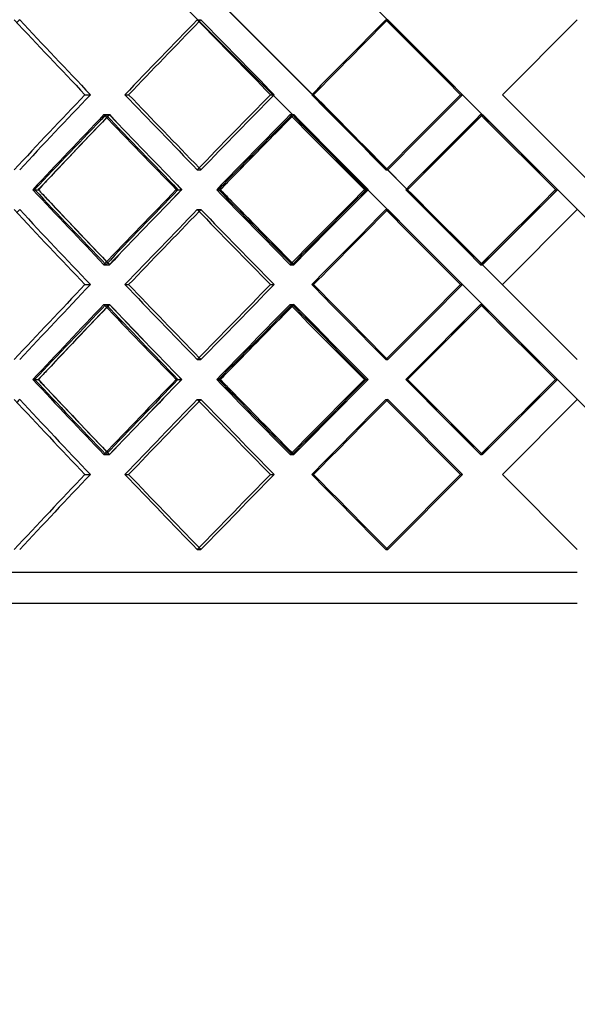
# Model space of a CAD drawing. Header units: millimetres. Extents: x -380 to 380, y -232 to 311.
# Tile 6 of 13: x -90 to 0, y -73 to 87. Entities that reach past the tile are written whole.
import ezdxf

# ---------------------------------------------------------------- set-up
doc = ezdxf.new("R2010")
doc.units = ezdxf.units.MM
doc.layers.add('HIDDEN', color=7, linetype='Continuous')
doc.layers.add('THICK', color=7, linetype='Continuous')

msp = doc.modelspace()

# ---------------------------------------------------------------- linework, layer by layer
at = {"layer": 'HIDDEN'}
for p, q in [((255, -199), (-255, 311)), ((-15.38, 47.08), (-255, 286.7)), ((255, -229.76), (-255, 280.24)), ((-61.62, 86.77), (-61.03, 86.77)), ((-61.62, 86.77), (-61.03, 86.77)), ((-31.04, 86.77), (-30.74, 86.77)), ((-31.04, 86.77), (-30.74, 86.77)), ((0, 86.77), (0, 86.77)), ((-79.85, 74.62), (-78.96, 74.62)), ((-79.85, 74.62), (-78.96, 74.62)), ((-73.35, 74.62), (-72.76, 74.62)), ((-49.76, 74.62), (-49.16, 74.62)), ((-49.76, 74.62), (-49.16, 74.62)), ((-43.07, 74.62), (-42.77, 74.62)), ((-18.94, 74.62), (-18.64, 74.62)), ((-18.94, 74.62), (-18.64, 74.62)), ((-12.15, 74.62), (-12.15, 74.62)), ((-12.15, 74.62), (-12.15, 74.62)), ((-76.76, 71.39), (-75.88, 71.39)), ((-76.45, 71.39), (-75.85, 71.39)), ((-46.58, 71.39), (-45.98, 71.39)), ((-46.25, 71.39), (-45.95, 71.39)), ((-15.71, 71.39), (-15.41, 71.39)), ((-15.55, 71.22), (-15.38, 71.39)), ((-15.38, 71.39), (-15.38, 71.39)), ((-61.62, 62.46), (-61.03, 62.46)), ((-61.62, 62.46), (-61.03, 62.46)), ((-31.04, 62.46), (-30.74, 62.46)), ((-31.04, 62.46), (-30.74, 62.46)), ((0, 62.46), (0, 62.46)), ((-27.54, 59.23), (-25.91, 60.85)), ((-88.01, 59.23), (-87.4, 59.23)), ((-65.04, 59.23), (-64.15, 59.23)), ((-64.76, 59.23), (-64.16, 59.23)), ((-58.19, 59.23), (-57.89, 59.23)), ((-34.54, 59.23), (-33.93, 59.23)), ((-34.24, 59.23), (-33.94, 59.23)), ((-25.91, 57.61), (-27.54, 59.23)), ((-27.54, 59.23), (-27.54, 59.23)), ((-3.23, 59.23), (-15.38, 47.08)), ((-3.53, 59.23), (-3.22, 59.23)), ((-3.23, 59.23), (-3.23, 59.23)), ((-61.62, 56), (-61.03, 56)), ((-61.62, 56), (-61.03, 56)), ((-31.04, 56), (-30.74, 56)), ((-31.04, 56), (-30.74, 56)), ((0, 56), (0, 56)), ((-76.76, 47.08), (-75.88, 47.08)), ((-76.45, 47.08), (-75.85, 47.08)), ((-46.58, 47.08), (-45.98, 47.08)), ((-46.25, 47.08), (-45.95, 47.08)), ((-15.71, 47.08), (-15.41, 47.08)), ((-15.38, 47.08), (-15.38, 47.08)), ((-79.85, 43.85), (-78.96, 43.85)), ((-79.85, 43.85), (-78.96, 43.85)), ((-73.35, 43.85), (-72.76, 43.85)), ((-49.76, 43.85), (-49.16, 43.85)), ((-49.76, 43.85), (-49.16, 43.85)), ((-43.07, 43.85), (-42.77, 43.85)), ((-18.94, 43.85), (-18.64, 43.85)), ((-18.94, 43.85), (-18.64, 43.85)), ((-12.15, 43.85), (-12.15, 43.85)), ((-12.15, 43.85), (-12.15, 43.85)), ((-76.76, 40.62), (-75.88, 40.62)), ((-76.45, 40.62), (-75.85, 40.62)), ((-46.58, 40.62), (-45.98, 40.62)), ((-46.25, 40.62), (-45.95, 40.62)), ((-15.71, 40.62), (-15.41, 40.62)), ((-15.55, 40.45), (-15.38, 40.62)), ((-15.38, 40.62), (-15.38, 40.62)), ((-61.62, 31.7), (-61.03, 31.7)), ((-61.62, 31.7), (-61.03, 31.7)), ((-31.04, 31.7), (-30.74, 31.7)), ((-31.04, 31.7), (-30.74, 31.7)), ((0, 31.7), (0, 31.7)), ((-27.54, 28.47), (-25.91, 30.09)), ((-88.01, 28.47), (-87.4, 28.47)), ((-65.04, 28.47), (-64.15, 28.47)), ((-64.76, 28.47), (-64.16, 28.47)), ((-58.19, 28.47), (-57.89, 28.47)), ((-34.54, 28.47), (-33.93, 28.47)), ((-34.24, 28.47), (-33.94, 28.47)), ((-25.91, 26.85), (-27.54, 28.47)), ((-27.54, 28.47), (-27.54, 28.47)), ((-3.23, 28.47), (-15.38, 16.31)), ((-3.53, 28.47), (-3.22, 28.47)), ((-3.23, 28.47), (-3.23, 28.47)), ((-61.62, 25.24), (-61.03, 25.24)), ((-61.62, 25.24), (-61.03, 25.24)), ((-31.04, 25.24), (-30.74, 25.24)), ((-31.04, 25.24), (-30.74, 25.24)), ((0, 25.24), (0, 25.24)), ((-76.76, 16.31), (-75.88, 16.31)), ((-76.45, 16.31), (-75.85, 16.31)), ((-46.58, 16.31), (-45.98, 16.31)), ((-46.25, 16.31), (-45.95, 16.31)), ((-15.71, 16.31), (-15.41, 16.31)), ((-15.38, 16.31), (-15.55, 16.48)), ((-15.38, 16.31), (-15.38, 16.31)), ((-79.85, 13.08), (-78.96, 13.08)), ((-79.85, 13.08), (-78.96, 13.08)), ((-73.35, 13.08), (-72.76, 13.08)), ((-49.76, 13.08), (-49.16, 13.08)), ((-49.76, 13.08), (-49.16, 13.08)), ((-43.07, 13.08), (-42.77, 13.08)), ((-18.94, 13.08), (-18.64, 13.08)), ((-18.94, 13.08), (-18.64, 13.08)), ((-12.15, 13.08), (-12.15, 13.08)), ((-12.15, 13.08), (-12.15, 13.08)), ((-61.62, 0.93), (-61.03, 0.93)), ((-61.62, 0.93), (-61.03, 0.93)), ((-31.04, 0.93), (-30.74, 0.93)), ((-31.04, 0.93), (-30.74, 0.93)), ((0, 0.93), (0, 0.93)), ((0, -2.8), (-255, -2.8))]:
    msp.add_line(p, q, dxfattribs=at)
for centre, major_axis, ratio, start_param, end_param in [((0, 86.77), (250.82, 250.82), 0.183257, 1.752042, 1.753901), ((0, 86.77), (250.82, -250.82), 0.183257, -1.752042, -1.704368), ((0, 86.77), (-250.82, 250.82), 0.183257, 1.389551, 1.437224), ((0, 86.77), (-255.62, -255.62), 0.121422, -1.449966, -1.402755), ((0, 86.77), (253.14, 253.14), 0.121422, 1.691627, 1.692835), ((0, 86.77), (253.14, -253.14), 0.121422, -1.691627, -1.643953), ((0, 86.77), (-253.14, 253.14), 0.121422, 1.449966, 1.49764), ((0, 86.77), (-257.03, -257.03), 0.060489, -1.510381, -1.463171), ((0, 86.77), (254.53, 254.53), 0.060489, 1.631212, 1.631807), ((0, 86.77), (254.53, -254.53), 0.060489, -1.631212, -1.583538), ((0, 86.77), (-254.53, 254.53), 0.060489, 1.510381, 1.558055), ((0, 62.46), (250.82, 250.82), 0.183257, 1.704368, 1.752042), ((0, 62.46), (-250.82, -250.82), 0.183257, -1.437224, -1.389551), ((0, 62.46), (-255.62, 255.62), 0.121422, 1.402755, 1.449966), ((0, 62.46), (253.14, 253.14), 0.121422, 1.643953, 1.691627), ((0, 62.46), (-253.14, -253.14), 0.121422, -1.49764, -1.449966), ((0, 62.46), (-257.03, 257.03), 0.060489, 1.463171, 1.510381), ((0, 62.46), (254.53, 254.53), 0.060489, 1.583538, 1.631212), ((0, 62.46), (-254.53, -254.53), 0.060489, -1.558055, -1.510381), ((0, 86.77), (-255.62, -255.62), 0.121422, -1.390189, -1.342827), ((0, 56), (-255.62, 255.62), 0.121422, 1.390189, 1.437417), ((0, 56), (250.82, 250.82), 0.183257, 1.691679, 1.693503), ((0, 86.77), (-253.14, -253.14), 0.121422, -1.389602, -1.387726), ((0, 86.77), (250.82, -250.82), 0.183257, -1.691679, -1.643849), ((0, 56), (-253.14, 253.14), 0.121422, 1.389602, 1.437294), ((0, 86.77), (-257.03, -257.03), 0.060489, -1.450604, -1.403242), ((0, 56), (253.14, 253.14), 0.121422, 1.631263, 1.632458), ((0, 86.77), (-254.53, -254.53), 0.060489, -1.450018, -1.448771), ((0, 56), (-257.03, 257.03), 0.060489, 1.450604, 1.497833), ((0, 86.77), (253.14, -253.14), 0.121422, -1.631263, -1.583433), ((0, 56), (-254.53, 254.53), 0.060489, 1.450018, 1.49771), ((0, 56), (254.53, 254.53), 0.060489, 1.570848, 1.571441), ((0, 86.77), (254.53, -254.53), 0.060489, -1.570848, -1.523018), ((0, 62.46), (253.14, -253.14), 0.121422, -1.692835, -1.691627), ((0, 62.46), (254.53, -254.53), 0.060489, -1.631807, -1.631212), ((0, 86.77), (-253.14, -253.14), 0.121422, -1.348165, -1.341772), ((0, 86.77), (-254.53, -254.53), 0.060489, -1.40858, -1.402188), ((0, 31.7), (-255.62, 255.62), 0.121422, 1.342827, 1.390189), ((0, 31.7), (-253.14, 253.14), 0.121422, 1.341772, 1.348165), ((0, 62.46), (-255.62, -255.62), 0.121422, -1.437417, -1.390189), ((0, 31.7), (250.82, 250.82), 0.183257, 1.643849, 1.691679), ((0, 62.46), (-253.14, -253.14), 0.121422, -1.437294, -1.389602), ((0, 31.7), (-257.03, 257.03), 0.060489, 1.403242, 1.450604), ((0, 31.7), (-254.53, 254.53), 0.060489, 1.402188, 1.40858), ((0, 62.46), (-257.03, -257.03), 0.060489, -1.497833, -1.450604), ((0, 31.7), (253.14, 253.14), 0.121422, 1.583433, 1.631263), ((0, 62.46), (-254.53, -254.53), 0.060489, -1.49771, -1.450018), ((0, 31.7), (254.53, 254.53), 0.060489, 1.523018, 1.570848), ((0, 56), (250.82, 250.82), 0.183257, 1.752042, 1.753901), ((0, 56), (250.82, -250.82), 0.183257, -1.752042, -1.704368), ((0, 56), (-250.82, 250.82), 0.183257, 1.389551, 1.437224), ((0, 56), (-255.62, -255.62), 0.121422, -1.449966, -1.402755), ((0, 56), (253.14, 253.14), 0.121422, 1.691627, 1.692835), ((0, 56), (253.14, -253.14), 0.121422, -1.691627, -1.643953), ((0, 56), (-253.14, 253.14), 0.121422, 1.449966, 1.49764), ((0, 56), (-257.03, -257.03), 0.060489, -1.510381, -1.463171), ((0, 56), (254.53, 254.53), 0.060489, 1.631212, 1.631807), ((0, 56), (254.53, -254.53), 0.060489, -1.631212, -1.583538), ((0, 56), (-254.53, 254.53), 0.060489, 1.510381, 1.558055), ((0, 62.46), (250.82, -250.82), 0.183257, -1.693503, -1.691679), ((0, 31.7), (-253.14, 253.14), 0.121422, 1.387726, 1.389602), ((0, 62.46), (253.14, -253.14), 0.121422, -1.632458, -1.631263), ((0, 31.7), (-254.53, 254.53), 0.060489, 1.448771, 1.450018), ((0, 62.46), (254.53, -254.53), 0.060489, -1.571441, -1.570848), ((0, 31.7), (250.82, 250.82), 0.183257, 1.704368, 1.752042), ((0, 31.7), (-250.82, -250.82), 0.183257, -1.437224, -1.389551), ((0, 31.7), (-255.62, 255.62), 0.121422, 1.402755, 1.449966), ((0, 31.7), (253.14, 253.14), 0.121422, 1.643953, 1.691627), ((0, 31.7), (-253.14, -253.14), 0.121422, -1.49764, -1.449966), ((0, 31.7), (-257.03, 257.03), 0.060489, 1.463171, 1.510381), ((0, 31.7), (254.53, 254.53), 0.060489, 1.583538, 1.631212), ((0, 31.7), (-254.53, -254.53), 0.060489, -1.558055, -1.510381), ((0, 56), (-255.62, -255.62), 0.121422, -1.390189, -1.342827), ((0, 25.24), (-255.62, 255.62), 0.121422, 1.390189, 1.437417), ((0, 25.24), (250.82, 250.82), 0.183257, 1.691679, 1.693503), ((0, 56), (-253.14, -253.14), 0.121422, -1.389602, -1.387726), ((0, 56), (250.82, -250.82), 0.183257, -1.691679, -1.643849), ((0, 25.24), (-253.14, 253.14), 0.121422, 1.389602, 1.437294), ((0, 56), (-257.03, -257.03), 0.060489, -1.450604, -1.403242), ((0, 25.24), (253.14, 253.14), 0.121422, 1.631263, 1.632458), ((0, 56), (-254.53, -254.53), 0.060489, -1.450018, -1.448771), ((0, 25.24), (-257.03, 257.03), 0.060489, 1.450604, 1.497833), ((0, 56), (253.14, -253.14), 0.121422, -1.631263, -1.583433), ((0, 25.24), (-254.53, 254.53), 0.060489, 1.450018, 1.49771), ((0, 25.24), (254.53, 254.53), 0.060489, 1.570848, 1.571441), ((0, 56), (254.53, -254.53), 0.060489, -1.570848, -1.523018), ((0, 31.7), (253.14, -253.14), 0.121422, -1.692835, -1.691627), ((0, 31.7), (254.53, -254.53), 0.060489, -1.631807, -1.631212), ((0, 56), (-253.14, -253.14), 0.121422, -1.348165, -1.341772), ((0, 56), (-254.53, -254.53), 0.060489, -1.40858, -1.402188), ((0, 0.93), (-255.62, 255.62), 0.121422, 1.342827, 1.390189), ((0, 0.93), (-253.14, 253.14), 0.121422, 1.341772, 1.348165), ((0, 31.7), (-255.62, -255.62), 0.121422, -1.437417, -1.390189), ((0, 0.93), (250.82, 250.82), 0.183257, 1.643849, 1.691679), ((0, 31.7), (-253.14, -253.14), 0.121422, -1.437294, -1.389602), ((0, 0.93), (-257.03, 257.03), 0.060489, 1.403242, 1.450604), ((0, 0.93), (-254.53, 254.53), 0.060489, 1.402188, 1.40858), ((0, 31.7), (-257.03, -257.03), 0.060489, -1.497833, -1.450604), ((0, 0.93), (253.14, 253.14), 0.121422, 1.583433, 1.631263), ((0, 31.7), (-254.53, -254.53), 0.060489, -1.49771, -1.450018), ((0, 0.93), (254.53, 254.53), 0.060489, 1.523018, 1.570848), ((0, 25.24), (250.82, 250.82), 0.183257, 1.752042, 1.753901), ((0, 25.24), (250.82, -250.82), 0.183257, -1.752042, -1.704368), ((0, 25.24), (-250.82, 250.82), 0.183257, 1.389551, 1.437224), ((0, 25.24), (-255.62, -255.62), 0.121422, -1.449966, -1.402755), ((0, 25.24), (253.14, 253.14), 0.121422, 1.691627, 1.692835), ((0, 25.24), (253.14, -253.14), 0.121422, -1.691627, -1.643953), ((0, 25.24), (-253.14, 253.14), 0.121422, 1.449966, 1.49764), ((0, 25.24), (-257.03, -257.03), 0.060489, -1.510381, -1.463171), ((0, 25.24), (254.53, 254.53), 0.060489, 1.631212, 1.631807), ((0, 25.24), (254.53, -254.53), 0.060489, -1.631212, -1.583538), ((0, 25.24), (-254.53, 254.53), 0.060489, 1.510381, 1.558055), ((0, 31.7), (250.82, -250.82), 0.183257, -1.693503, -1.691679), ((0, 0.93), (-253.14, 253.14), 0.121422, 1.387726, 1.389602), ((0, 31.7), (253.14, -253.14), 0.121422, -1.632458, -1.631263), ((0, 0.93), (-254.53, 254.53), 0.060489, 1.448771, 1.450018), ((0, 31.7), (254.53, -254.53), 0.060489, -1.571441, -1.570848), ((0, 0.93), (250.82, 250.82), 0.183257, 1.704368, 1.752042), ((0, 0.93), (-250.82, -250.82), 0.183257, -1.437224, -1.389551), ((0, 0.93), (-255.62, 255.62), 0.121422, 1.402755, 1.449966), ((0, 0.93), (253.14, 253.14), 0.121422, 1.643953, 1.691627), ((0, 0.93), (-253.14, -253.14), 0.121422, -1.49764, -1.449966), ((0, 0.93), (-257.03, 257.03), 0.060489, 1.463171, 1.510381), ((0, 0.93), (254.53, 254.53), 0.060489, 1.583538, 1.631212), ((0, 0.93), (-254.53, -254.53), 0.060489, -1.558055, -1.510381), ((0, 0.93), (253.14, -253.14), 0.121422, -1.692835, -1.691627), ((0, 0.93), (254.53, -254.53), 0.060489, -1.631807, -1.631212)]:
    msp.add_ellipse(centre, major_axis=major_axis, ratio=ratio, start_param=start_param, end_param=end_param, dxfattribs=at)
at = {"layer": 'THICK'}
for p, q in [((0, 31.7), (-257.5, 289.2)), ((257.5, -232.26), (-257.5, 282.74)), ((-12.15, 74.62), (0, 86.77)), ((-73.35, 74.62), (-72.76, 74.62)), ((-43.07, 74.62), (-42.77, 74.62)), ((257.5, -195.04), (-12.15, 74.62)), ((-25.91, 60.85), (-15.55, 71.22)), ((-88.28, 59.23), (-87.4, 59.23)), ((-58.48, 59.23), (-57.88, 59.23)), ((-27.83, 59.23), (-27.53, 59.23)), ((-15.55, 47.25), (-25.91, 57.61)), ((-12.15, 43.85), (0, 56)), ((-73.35, 43.85), (-72.76, 43.85)), ((-43.07, 43.85), (-42.77, 43.85)), ((-25.91, 30.09), (-15.55, 40.45)), ((-88.28, 28.47), (-87.4, 28.47)), ((-58.48, 28.47), (-57.88, 28.47)), ((-27.83, 28.47), (-27.53, 28.47)), ((-15.55, 16.48), (-25.91, 26.85)), ((-12.15, 13.08), (0, 25.24)), ((-73.35, 13.08), (-72.76, 13.08)), ((-43.07, 13.08), (-42.77, 13.08)), ((0, 0.93), (-12.15, 13.08)), ((0, -7.8), (-257.5, -7.8))]:
    msp.add_line(p, q, dxfattribs=at)
for centre, major_axis, ratio, start_param, end_param in [((0, 86.77), (253.28, -253.28), 0.183257, -1.752042, -1.704832), ((0, 86.77), (255.62, 255.62), 0.121422, 1.691627, 1.738837), ((0, 86.77), (253.14, 253.14), 0.121422, 1.692835, 1.739301), ((0, 86.77), (255.62, -255.62), 0.121422, -1.691627, -1.644416), ((0, 86.77), (257.03, 257.03), 0.060489, 1.631212, 1.678422), ((0, 86.77), (254.53, 254.53), 0.060489, 1.631807, 1.678885), ((0, 86.77), (257.03, -257.03), 0.060489, -1.631212, -1.584001), ((0, 62.46), (253.28, 253.28), 0.183257, 1.704832, 1.752042), ((0, 62.46), (255.62, -255.62), 0.121422, -1.738837, -1.691627), ((0, 62.46), (253.14, -253.14), 0.121422, -1.739301, -1.692835), ((0, 62.46), (255.62, 255.62), 0.121422, 1.644416, 1.691627), ((0, 62.46), (257.03, -257.03), 0.060489, -1.678422, -1.631212), ((0, 62.46), (254.53, -254.53), 0.060489, -1.678885, -1.631807), ((0, 62.46), (257.03, 257.03), 0.060489, 1.584001, 1.631212), ((0, 56), (253.28, 253.28), 0.183257, 1.692265, 1.739494), ((0, 56), (250.82, 250.82), 0.183257, 1.693503, 1.739371), ((0, 86.77), (-253.14, -253.14), 0.121422, -1.387726, -1.348165), ((0, 86.77), (253.28, -253.28), 0.183257, -1.692265, -1.644903), ((0, 56), (255.62, 255.62), 0.121422, 1.63185, 1.679078), ((0, 56), (253.14, 253.14), 0.121422, 1.632458, 1.678955), ((0, 86.77), (-254.53, -254.53), 0.060489, -1.448771, -1.40858), ((0, 86.77), (255.62, -255.62), 0.121422, -1.63185, -1.584488), ((0, 56), (257.03, 257.03), 0.060489, 1.571435, 1.618663), ((0, 56), (254.53, 254.53), 0.060489, 1.571441, 1.61854), ((0, 86.77), (257.03, -257.03), 0.060489, -1.571435, -1.524073), ((0, 62.46), (253.28, -253.28), 0.183257, -1.739494, -1.692265), ((0, 62.46), (250.82, -250.82), 0.183257, -1.739371, -1.693503), ((0, 31.7), (253.28, 253.28), 0.183257, 1.644903, 1.692265), ((0, 62.46), (255.62, -255.62), 0.121422, -1.679078, -1.63185), ((0, 62.46), (253.14, -253.14), 0.121422, -1.678955, -1.632458), ((0, 31.7), (255.62, 255.62), 0.121422, 1.584488, 1.63185), ((0, 62.46), (257.03, -257.03), 0.060489, -1.618663, -1.571435), ((0, 62.46), (254.53, -254.53), 0.060489, -1.61854, -1.571441), ((0, 31.7), (257.03, 257.03), 0.060489, 1.524073, 1.571435), ((0, 31.7), (-253.14, 253.14), 0.121422, 1.348165, 1.387726), ((0, 31.7), (-254.53, 254.53), 0.060489, 1.40858, 1.448771), ((0, 56), (253.28, -253.28), 0.183257, -1.752042, -1.704832), ((0, 56), (255.62, 255.62), 0.121422, 1.691627, 1.738837), ((0, 56), (255.62, -255.62), 0.121422, -1.691627, -1.644416), ((0, 56), (257.03, 257.03), 0.060489, 1.631212, 1.678422), ((0, 56), (254.53, 254.53), 0.060489, 1.631807, 1.678885), ((0, 56), (257.03, -257.03), 0.060489, -1.631212, -1.584001), ((0, 56), (253.14, 253.14), 0.121422, 1.692835, 1.739301), ((0, 31.7), (253.28, 253.28), 0.183257, 1.704832, 1.752042), ((0, 31.7), (255.62, -255.62), 0.121422, -1.738837, -1.691627), ((0, 31.7), (253.14, -253.14), 0.121422, -1.739301, -1.692835), ((0, 31.7), (255.62, 255.62), 0.121422, 1.644416, 1.691627), ((0, 31.7), (257.03, -257.03), 0.060489, -1.678422, -1.631212), ((0, 31.7), (254.53, -254.53), 0.060489, -1.678885, -1.631807), ((0, 31.7), (257.03, 257.03), 0.060489, 1.584001, 1.631212), ((0, 25.24), (253.28, 253.28), 0.183257, 1.692265, 1.739494), ((0, 25.24), (250.82, 250.82), 0.183257, 1.693503, 1.739371), ((0, 56), (-253.14, -253.14), 0.121422, -1.387726, -1.348165), ((0, 56), (253.28, -253.28), 0.183257, -1.692265, -1.644903), ((0, 25.24), (255.62, 255.62), 0.121422, 1.63185, 1.679078), ((0, 25.24), (253.14, 253.14), 0.121422, 1.632458, 1.678955), ((0, 56), (-254.53, -254.53), 0.060489, -1.448771, -1.40858), ((0, 56), (255.62, -255.62), 0.121422, -1.63185, -1.584488), ((0, 25.24), (257.03, 257.03), 0.060489, 1.571435, 1.618663), ((0, 25.24), (254.53, 254.53), 0.060489, 1.571441, 1.61854), ((0, 56), (257.03, -257.03), 0.060489, -1.571435, -1.524073), ((0, 31.7), (253.28, -253.28), 0.183257, -1.739494, -1.692265), ((0, 31.7), (250.82, -250.82), 0.183257, -1.739371, -1.693503), ((0, 0.93), (253.28, 253.28), 0.183257, 1.644903, 1.692265), ((0, 31.7), (255.62, -255.62), 0.121422, -1.679078, -1.63185), ((0, 31.7), (253.14, -253.14), 0.121422, -1.678955, -1.632458), ((0, 0.93), (255.62, 255.62), 0.121422, 1.584488, 1.63185), ((0, 31.7), (257.03, -257.03), 0.060489, -1.618663, -1.571435), ((0, 31.7), (254.53, -254.53), 0.060489, -1.61854, -1.571441), ((0, 0.93), (257.03, 257.03), 0.060489, 1.524073, 1.571435), ((0, 0.93), (-253.14, 253.14), 0.121422, 1.348165, 1.387726), ((0, 0.93), (-254.53, 254.53), 0.060489, 1.40858, 1.448771), ((0, 25.24), (253.28, -253.28), 0.183257, -1.752042, -1.704832), ((0, 25.24), (255.62, 255.62), 0.121422, 1.691627, 1.738837), ((0, 25.24), (253.14, 253.14), 0.121422, 1.692835, 1.739301), ((0, 25.24), (255.62, -255.62), 0.121422, -1.691627, -1.644416), ((0, 25.24), (257.03, 257.03), 0.060489, 1.631212, 1.678422), ((0, 25.24), (254.53, 254.53), 0.060489, 1.631807, 1.678885), ((0, 25.24), (257.03, -257.03), 0.060489, -1.631212, -1.584001), ((0, 0.93), (253.28, 253.28), 0.183257, 1.704832, 1.752042), ((0, 0.93), (255.62, -255.62), 0.121422, -1.738837, -1.691627), ((0, 0.93), (253.14, -253.14), 0.121422, -1.739301, -1.692835), ((0, 0.93), (255.62, 255.62), 0.121422, 1.644416, 1.691627), ((0, 0.93), (257.03, -257.03), 0.060489, -1.678422, -1.631212), ((0, 0.93), (254.53, -254.53), 0.060489, -1.678885, -1.631807), ((0, 0.93), (257.03, 257.03), 0.060489, 1.584001, 1.631212)]:
    msp.add_ellipse(centre, major_axis=major_axis, ratio=ratio, start_param=start_param, end_param=end_param, dxfattribs=at)

doc.saveas('drawing.dxf')
